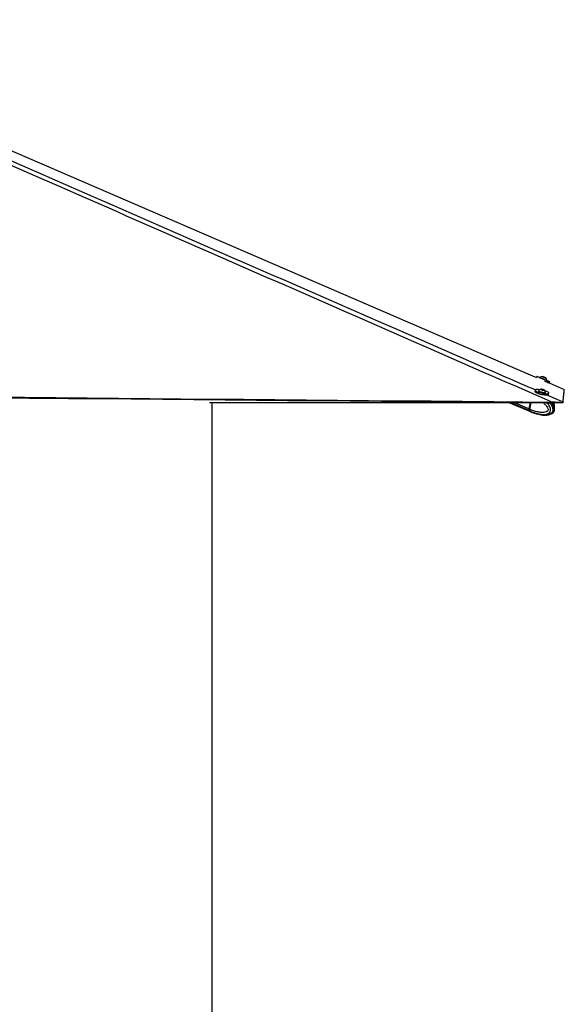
# Model space of a CAD drawing. Header units: millimetres. Extents: x 10 to 13239, y 20 to 10604.
# Tile 58 of 130: x 6196 to 6927, y 2280 to 3602. Entities that reach past the tile are written whole.
import ezdxf

# ---------------------------------------------------------------- set-up
doc = ezdxf.new("R2010")
doc.units = ezdxf.units.MM
doc.layers.add('COMPONENT_GEOMETRY', color=7, linetype='Continuous')
doc.styles.add('SLDTEXTSTYLE0', font='TXT', dxfattribs={"width": 0.75})
doc.dimstyles.new('SLDDIMSTYLE0', dxfattribs={"dimtxt": 75, "dimasz": 3.302, "dimexe": 0, "dimexo": 0.0625, "dimgap": 18.75, "dimtad": 0, "dimtih": 1, "dimtoh": 1, "dimdec": 0, "dimrnd": 1e-09, "dimzin": 12, "dimdsep": 46, "dimtxsty": 'SLDTEXTSTYLE0', "dimsah": 1, "dimcen": 0.09, "dimadec": 0, "dimazin": 3, "dimtfac": 1, "dimtdec": 0, "dimtofl": 0, "dimtmove": 0, "dimatfit": 3, "dimfxl": 1, "dimfrac": 2, "dimtolj": 1, "dimtzin": 12, "dimarcsym": 0})

# ---------------------------------------------------------------- blocks, each defined once
blk = doc.blocks.new('_D_4')
at = {"layer": 'COMPONENT_GEOMETRY', "color": 7}
for p, q in [((6913.4, 3087.8), (6450.6, 3087.8)), ((6453.7, 3087.8), (6453.7, 2091.2)), ((6303.7, 2076), (6280.8, 2076)), ((6280.8, 2076), (6280.8, 1956.9)), ((6603.8, 2076), (6626.6, 2076)), ((6626.6, 2076), (6626.6, 1956.9)), ((6280.8, 1956.9), (6303.7, 1956.9)), ((6626.6, 1956.9), (6603.8, 1956.9)), ((6453.7, 848.1), (6453.7, 1844.7)), ((4107.1, 848.1), (6456.9, 848.1))]:
    blk.add_line(p, q, dxfattribs=at)
for points in [[(6453.7, 3087.8), (6453.2, 3084.5), (6454.2, 3084.5)], [(6453.7, 848.1), (6454.2, 851.4), (6453.2, 851.4)]]:
    blk.add_solid(points, dxfattribs=at)
at = {"layer": 'COMPONENT_GEOMETRY', "color": 7, "char_height": 75, "attachment_point": 1, "style": 'SLDTEXTSTYLE0'}
for s, insert in [('7\'4.18"', (6303.7, 2053.6)), ('2240mm', (6249.2, 1941.4))]:
    blk.add_mtext(s, dxfattribs=dict(at, insert=insert))

msp = doc.modelspace()

# ---------------------------------------------------------------- linework, layer by layer
at = {"color": 7, "linetype": 'Continuous', "lineweight": 25}
for p, q in [((6890.42, 3123.29), (6889.83, 3121.89)), ((6894.85, 3121.82), (6894.7, 3121.47)), ((6898.71, 3122.76), (6898.83, 3122.7)), ((6900.02, 3122.2), (6898.71, 3122.76)), ((6898.83, 3122.7), (6900.28, 3122.09)), ((6898.83, 3122.7), (6898.83, 3122.7)), ((6901.46, 3121.59), (6900.02, 3122.2)), ((6900.27, 3122.09), (6900.28, 3122.09)), ((6900.28, 3122.09), (6901.59, 3121.53)), ((6901.59, 3121.53), (6901.46, 3121.59)), ((6903.43, 3117.76), (6903.44, 3117.76)), ((6903.44, 3117.76), (6903.59, 3118.11)), ((6903.58, 3118.11), (6903.59, 3118.11)), ((6907.09, 3114.44), (6907.72, 3115.94)), ((6907.09, 3114.44), (6927.36, 3105.68)), ((6888.19, 3104.72), (6887.83, 3103.04)), ((6892.82, 3104.11), (6892.74, 3103.74)), ((6896.36, 3105.83), (6897.68, 3105.79)), ((6896.63, 3105.41), (6896.36, 3105.83)), ((6898.21, 3104.96), (6896.63, 3105.41)), ((6897.54, 3105.15), (6897.68, 3105.79)), ((6897.68, 3105.79), (6899.26, 3105.34)), ((6899.53, 3104.92), (6898.21, 3104.96)), ((6899.18, 3104.93), (6899.26, 3105.34)), ((6899.26, 3105.34), (6899.53, 3104.92)), ((6901.82, 3098.39), (6901.82, 3098.39)), ((6902.03, 3101.75), (6902.11, 3102.11)), ((6906.22, 3099.1), (6906.57, 3100.78)), ((6927.36, 3105.68), (6927.36, 3105.68)), ((6853.05, 3088.36), (6882.06, 3075.85)), ((6881.55, 3088.1), (6879.74, 3079.64)), ((6881.77, 3088.1), (6879.95, 3079.58)), ((6881.09, 3079.06), (6883.03, 3088.09)), ((6915.02, 3088.58), (6910.4, 3088.76)), ((6913.83, 3087.81), (6914.68, 3087.79)), ((6914.68, 3087.79), (6915.02, 3088.58)), ((6925.63, 3088.61), (6925.29, 3087.82)), ((6925.69, 3088.8), (6925.63, 3088.61)), ((6881.09, 3079.06), (6880.03, 3079.52)), ((6880.42, 3077.17), (6881.44, 3076.73)), ((6881.09, 3079.06), (6881.09, 3079.06)), ((6881.44, 3076.73), (6881.5, 3076.7)), ((6882.3, 3075.75), (6883.42, 3075.27)), ((6883.38, 3075.28), (6886.86, 3073.92)), ((6886.89, 3073.99), (6886.65, 3074.03)), ((6887.11, 3073.99), (6889.2, 3073.37)), ((6887.34, 3073.91), (6887.23, 3073.93)), ((6890.71, 3072.82), (6892.73, 3072.28)), ((6901.04, 3071.31), (6900.89, 3071.31)), ((6901, 3071.22), (6902.29, 3071.28)), ((6910.67, 3073.35), (6910.97, 3073.51))]:
    msp.add_line(p, q, dxfattribs=at)
at = {"color": 8, "linetype": 'Continuous', "lineweight": 25}
for p, q in [((6900.27, 3098.11), (6900.36, 3098.53)), ((6880.14, 3077.29), (6854.5, 3088.34)), ((6879.74, 3079.64), (6859.66, 3088.3)), ((6880.03, 3079.52), (6881.87, 3088.1))]:
    msp.add_line(p, q, dxfattribs=at)
at = {"color": 7, "linetype": 'Continuous', "lineweight": 25, "flags": 128}
for points in [[(5777.44, 3602.31), (5798.22, 3593.34), (6225.64, 3408.74), (6884.61, 3124.14), (6889.83, 3121.89)], [(6894.7, 3121.48), (6893.77, 3121.88), (6892.53, 3122.4), (6891.55, 3122.81), (6890.86, 3123.1), (6890.49, 3123.26), (6890.44, 3123.28), (6890.73, 3123.15), (6891.33, 3122.89), (6892.24, 3122.51), (6893.4, 3122.01), (6894.79, 3121.42), (6896.34, 3120.76), (6897.99, 3120.06), (6899.69, 3119.34), (6901.36, 3118.63)], [(6894.7, 3121.47), (6894.71, 3121.47), (6894.93, 3121.37), (6895.47, 3121.14), (6896.27, 3120.8), (6897.28, 3120.37), (6898.42, 3119.88), (6899.61, 3119.38), (6900.76, 3118.89), (6901.79, 3118.46), (6902.61, 3118.11), (6903.17, 3117.87), (6903.43, 3117.76)], [(6894.85, 3121.82), (6894.85, 3121.82), (6895.08, 3121.72), (6895.61, 3121.49), (6896.42, 3121.15), (6897.42, 3120.72), (6898.57, 3120.23), (6899.76, 3119.73), (6900.91, 3119.24), (6901.93, 3118.81), (6902.76, 3118.46), (6903.32, 3118.22), (6903.58, 3118.11)], [(6902.32, 3121.22), (6902.23, 3121.26), (6901.81, 3121.44), (6901.14, 3121.72), (6900.32, 3122.07), (6899.48, 3122.43), (6898.73, 3122.75), (6898.2, 3122.97), (6897.97, 3123.07), (6898.06, 3123.03), (6898.48, 3122.85), (6899.15, 3122.57), (6899.97, 3122.22), (6900.82, 3121.86), (6901.56, 3121.54), (6902.09, 3121.32), (6902.32, 3121.22)], [(6900.67, 3117.02), (6902.26, 3116.35), (6903.69, 3115.74), (6904.92, 3115.22), (6905.9, 3114.8), (6906.6, 3114.51), (6906.97, 3114.36), (6907.04, 3114.33)], [(6901.36, 3118.63), (6902.94, 3117.96), (6904.38, 3117.35), (6905.61, 3116.83), (6906.59, 3116.42), (6907.28, 3116.12), (6907.66, 3115.97), (6907.7, 3115.95), (6907.42, 3116.07), (6906.81, 3116.33), (6905.91, 3116.72), (6904.74, 3117.22), (6903.45, 3117.77)], [(6160.23, 3095.55), (6202.25, 3095.17), (6244.27, 3094.79), (6286.3, 3094.4), (6328.32, 3094.02), (6370.35, 3093.64), (6412.37, 3093.26), (6496.42, 3092.5), (6538.44, 3092.12), (6580.46, 3091.74), (6622.49, 3091.36), (6664.51, 3090.98), (6706.54, 3090.6), (6748.56, 3090.22), (6790.58, 3089.84), (6832.61, 3089.46), (6871.5, 3089.11), (6910.4, 3088.76)], [(6161.98, 3094.62), (6208.99, 3094.19), (6219.5, 3094.09), (6261.52, 3093.71), (6303.55, 3093.33), (6345.57, 3092.95), (6387.59, 3092.57), (6429.62, 3092.19), (6471.64, 3091.8), (6513.66, 3091.42), (6555.69, 3091.04), (6597.71, 3090.66), (6639.74, 3090.28), (6681.76, 3089.9), (6723.78, 3089.52), (6807.83, 3088.76), (6849.85, 3088.38), (6891.88, 3088.01), (6902.38, 3087.91), (6913.83, 3087.81)], [(6887.83, 3103.04), (6887.83, 3102.91), (6888.04, 3102.48), (6888.6, 3102), (6889.48, 3101.48), (6890.65, 3100.94), (6892.07, 3100.41)], [(6894.07, 3105.28), (6893.69, 3105.33), (6892.12, 3105.46), (6890.75, 3105.49), (6889.63, 3105.41), (6888.81, 3105.23), (6888.32, 3104.95), (6888.18, 3104.59), (6888.4, 3104.16), (6888.96, 3103.67), (6889.84, 3103.15), (6891.01, 3102.61), (6892.43, 3102.08)], [(6892.07, 3100.41), (6893.68, 3099.9), (6895.41, 3099.44), (6897.21, 3099.04), (6899, 3098.72), (6900.72, 3098.49), (6902.29, 3098.36), (6903.66, 3098.33), (6904.78, 3098.41), (6905.59, 3098.59), (6906.08, 3098.87), (6906.22, 3099.1)], [(6892.43, 3102.08), (6894.04, 3101.57), (6895.77, 3101.11), (6897.57, 3100.72), (6899.36, 3100.4), (6901.08, 3100.17), (6902.65, 3100.03), (6904.02, 3100.01), (6905.14, 3100.09), (6905.95, 3100.27), (6906.44, 3100.54), (6906.58, 3100.9), (6906.37, 3101.34), (6905.81, 3101.82), (6904.93, 3102.34), (6903.75, 3102.88), (6902.34, 3103.41), (6901.44, 3103.7)], [(6892.74, 3103.74), (6892.74, 3103.63), (6893, 3103.31), (6893.58, 3102.94), (6894.45, 3102.57), (6895.53, 3102.2), (6896.75, 3101.88), (6898.01, 3101.62), (6899.23, 3101.44), (6900.31, 3101.37)], [(6892.87, 3104.2), (6892.82, 3103.99), (6893.08, 3103.67), (6893.66, 3103.31), (6894.52, 3102.93), (6895.6, 3102.57), (6896.82, 3102.24), (6898.09, 3101.98), (6899.31, 3101.81), (6900.39, 3101.73)], [(6899.41, 3104.69), (6899.99, 3104.72), (6900.26, 3104.85), (6900.17, 3105.06), (6899.75, 3105.33), (6899.05, 3105.59), (6898.19, 3105.83), (6897.28, 3106), (6896.48, 3106.07), (6895.9, 3106.04), (6895.63, 3105.9), (6895.72, 3105.69), (6896.14, 3105.43), (6896.84, 3105.16), (6897.71, 3104.93), (6898.61, 3104.76), (6899.41, 3104.69)], [(6900.31, 3101.37), (6901.18, 3101.39), (6901.76, 3101.51), (6902.02, 3101.73), (6902.03, 3101.75)], [(6900.39, 3101.73), (6901.26, 3101.75), (6901.84, 3101.88), (6902.1, 3102.09), (6902.1, 3102.22)], [(6925.69, 3088.8), (6925.7, 3088.92), (6925.75, 3089.41), (6925.8, 3089.91), (6925.85, 3090.4), (6925.89, 3090.89), (6925.94, 3091.38), (6925.99, 3091.87), (6926.04, 3092.37), (6926.08, 3092.86), (6926.13, 3093.35), (6926.18, 3093.84), (6926.23, 3094.34), (6926.28, 3094.83), (6926.32, 3095.33), (6926.37, 3095.82), (6926.42, 3096.31), (6926.47, 3096.81), (6926.57, 3097.8), (6926.62, 3098.29), (6926.67, 3098.79), (6926.71, 3099.28), (6926.76, 3099.78), (6926.81, 3100.28), (6926.86, 3100.77), (6926.91, 3101.27), (6926.96, 3101.77), (6927.01, 3102.27), (6927.06, 3102.76), (6927.11, 3103.26), (6927.17, 3103.76), (6927.22, 3104.26), (6927.27, 3104.76), (6927.36, 3105.68)]]:
    msp.add_lwpolyline(points, dxfattribs=at)
at = {"color": 8, "linetype": 'Continuous', "lineweight": 25, "flags": 128}
for points in [[(6903.76, 3098.39), (6924.31, 3089.4), (6925.69, 3088.8)], [(6879.95, 3079.58), (6879.95, 3079.58), (6879.95, 3079.57), (6879.97, 3079.55), (6879.99, 3079.54), (6880.03, 3079.52)]]:
    msp.add_lwpolyline(points, dxfattribs=at)
at = {"color": 7, "linetype": 'Continuous', "lineweight": 25}
for centre, radius, start, end in [((6898.29, 3117.77), 5.32, 93.5334, 130.33097), ((6898.29, 3117.77), 5.32, 3.65426, 40.45183), ((6896.97, 3100.83), 5.32, 101.76731, 140.60213), ((6896.97, 3100.83), 5.32, 15.20955, 54.04436), ((6882.41, 3078.89), 2.77, 164.24225, 215.26825), ((6884.13, 3080.6), 5.18, 219.76384, 247.98935)]:
    msp.add_arc(centre, radius, start, end, dxfattribs=at)
at = {"color": 8, "linetype": 'Continuous', "lineweight": 25}
msp.add_arc((6885.5, 3080.04), 5.21, 219.90688, 246.08223, dxfattribs=at)
at = {"color": 7, "linetype": 'Continuous', "lineweight": 25}
for centre, major_axis, ratio, start_param, end_param in [((6882.12, 3079.54), (1.17, 2.76), 0.6648475, 1.8523864, 2.8149372), ((6881.91, 3079.63), (1.05, 2.49), 0.6636104, 1.8519755, 2.0403247), ((6886.57, 3085.75), (4.24, 10.01), 0.6639517, 2.8146392, 3.13741)]:
    msp.add_ellipse(centre, major_axis=major_axis, ratio=ratio, start_param=start_param, end_param=end_param, dxfattribs=at)
for points, knots in [([(6910.4, 3088.76), (6909.94, 3088.96), (6746.28, 3160.55), (6511.42, 3263.29), (6179.12, 3408.83), (5982.67, 3495.03), (5830.2, 3562.19), (5775.66, 3586.35), (5748.4, 3598.44)], [0, 0, 0, 0, 0.0011848, 0.4220479, 0.6056635, 0.8585614, 0.9292807, 1, 1, 1, 1]), ([(6910.98, 3073.49), (6911.24, 3073.64), (6911.84, 3073.98), (6912.64, 3074.69), (6913.31, 3075.49), (6913.82, 3076.33), (6914.15, 3077.3), (6914.29, 3078.37), (6914.24, 3079.53), (6914.02, 3080.71), (6913.62, 3081.87), (6913.05, 3083.23), (6912.22, 3084.79), (6911.1, 3086.44), (6910.25, 3087.4), (6909.83, 3087.88)], [0, 0, 0, 0, 0.0573272, 0.1351573, 0.1893982, 0.2428604, 0.2979923, 0.3574631, 0.4198415, 0.4873504, 0.5572148, 0.6270319, 0.7489813, 0.8741783, 1, 1, 1, 1]), ([(6913.98, 3080.75), (6914.02, 3080.87), (6914.19, 3081.34), (6914.28, 3082.22), (6914.24, 3083.37), (6914.01, 3084.56), (6913.62, 3085.72), (6913.17, 3086.82), (6912.79, 3087.49), (6912.61, 3087.82)], [0, 0, 0, 0, 0.0529153, 0.1943142, 0.3425811, 0.5030166, 0.6689645, 0.8349969, 1, 1, 1, 1]), ([(6925.29, 3087.82), (6925.26, 3087.81), (6925.18, 3087.79), (6924.65, 3087.79), (6923.78, 3087.8), (6922.31, 3087.81), (6919.95, 3087.79), (6917.14, 3087.76), (6915.36, 3087.78), (6914.68, 3087.79)], [0, 0, 0, 0, 0.1211534, 0.2422069, 0.3605776, 0.4788839, 0.6810516, 0.8777995, 1, 1, 1, 1]), ([(6915.02, 3088.58), (6915.68, 3088.55), (6917.01, 3088.47), (6918.93, 3088.41), (6920.71, 3088.38), (6922.69, 3088.37), (6924.52, 3088.39), (6925.47, 3088.47), (6925.59, 3088.58), (6925.63, 3088.61)], [0, 0, 0, 0, 0.1200822, 0.2400954, 0.3582259, 0.4762931, 0.6866152, 0.8927773, 1, 1, 1, 1]), ([(6881.09, 3079.06), (6881.04, 3078.74), (6880.94, 3078.1), (6881.09, 3077.3), (6881.3, 3076.9), (6881.43, 3076.74), (6881.44, 3076.73)], [0, 0, 0, 0, 0.3502866, 0.7005715, 0.9859054, 1, 1, 1, 1]), ([(6886.63, 3074.07), (6886.63, 3074.08), (6886.61, 3074.11), (6886.76, 3074.1), (6887, 3074.03), (6887.11, 3073.99)], [0, 0, 0, 0, 0.1402607, 0.5816513, 1, 1, 1, 1]), ([(6889.2, 3073.37), (6889.33, 3073.33), (6889.59, 3073.26), (6890.08, 3073.07), (6890.46, 3072.92), (6890.66, 3072.84), (6890.71, 3072.82)], [0, 0, 0, 0, 0.2990633, 0.5979021, 0.9014878, 1, 1, 1, 1]), ([(6892.72, 3072.27), (6893.79, 3072.02), (6896.5, 3071.4), (6899.3, 3071.29), (6901, 3071.22)], [0, 0, 0, 0, 0.3923821, 1, 1, 1, 1]), ([(6902.97, 3071.31), (6903.23, 3071.32), (6904.23, 3071.36), (6905.81, 3071.63), (6907.52, 3072.02), (6909.02, 3072.55), (6910.05, 3072.92), (6910.62, 3073.3), (6910.68, 3073.34)], [0, 0, 0, 0, 0.1034016, 0.3915161, 0.6152579, 0.7626083, 0.9760085, 1, 1, 1, 1])]:
    msp.add_open_spline(points, degree=3, knots=knots, dxfattribs=at)
at = {"color": 8, "linetype": 'Continuous', "lineweight": 25}
for points, knots in [([(5760.29, 3598.68), (5787.92, 3586.57), (5843.16, 3562.34), (5996.62, 3495.11), (6318.79, 3354.14), (6639.54, 3213.9), (6862.14, 3116.58), (6888.48, 3105.07)], [0, 0, 0, 0, 0.07320154, 0.14640317, 0.40756249, 0.9298962, 1, 1, 1, 1]), ([(6898.74, 3087.94), (6898.8, 3087.91), (6900, 3087.05), (6901.65, 3085.4), (6903.68, 3083.08), (6904.87, 3081.23), (6905.53, 3079.65), (6905.71, 3078.59), (6905.65, 3078.04), (6905.49, 3077.59), (6905.05, 3076.91), (6904.14, 3076.21), (6902.3, 3075.34), (6899.71, 3074.83), (6896.05, 3074.78), (6891.38, 3075.4), (6886.22, 3076.83), (6882.64, 3078.39), (6881.09, 3079.06)], [0, 0, 0, 0, 0.00508138, 0.11285576, 0.16922137, 0.22534515, 0.26257366, 0.27998106, 0.29161525, 0.29649919, 0.31112432, 0.34724969, 0.38314738, 0.47475672, 0.5633525, 0.68847248, 0.86491518, 1, 1, 1, 1]), ([(6881.5, 3076.7), (6881.5, 3076.7), (6882.88, 3075.73), (6886.91, 3074.52), (6892.15, 3072.77), (6897.16, 3072.1), (6901.17, 3072.12), (6904.11, 3072.68), (6906.4, 3073.76), (6907.74, 3074.86), (6908.5, 3076.11), (6908.89, 3077.24), (6909.06, 3078.56), (6908.78, 3080.49), (6907.9, 3082.71), (6906.42, 3084.96), (6904.94, 3086.74), (6903.93, 3087.61), (6903.6, 3087.9)], [0, 0, 0, 0, 0.00000257, 0.12582924, 0.29582107, 0.41785623, 0.50626067, 0.60223796, 0.64383182, 0.69415804, 0.72355395, 0.73633121, 0.7668432, 0.79909198, 0.8487112, 0.90913746, 0.96979982, 1, 1, 1, 1]), ([(6907.54, 3087.86), (6907.83, 3087.56), (6908.67, 3086.68), (6909.88, 3084.87), (6911.04, 3082.7), (6911.79, 3080.44), (6912.01, 3078.39), (6911.7, 3076.55), (6910.94, 3074.92), (6909.75, 3073.63), (6908.29, 3072.68), (6906.64, 3071.97), (6904.75, 3071.5), (6902.82, 3071.22), (6901.58, 3071.28), (6901.04, 3071.31)], [0, 0, 0, 0, 0.0501311, 0.1470193, 0.2458247, 0.3189644, 0.3927583, 0.4476885, 0.5025463, 0.5836432, 0.6548138, 0.7277042, 0.8259224, 0.9242421, 1, 1, 1, 1]), ([(6910.97, 3073.51), (6911.13, 3073.6), (6911.85, 3073.97), (6912.8, 3074.89), (6913.52, 3076.12), (6913.91, 3077.25), (6914.07, 3078.57), (6913.86, 3080.51), (6913.12, 3082.72), (6911.89, 3084.97), (6910.68, 3086.73), (6909.86, 3087.58), (6909.61, 3087.85)], [0, 0, 0, 0, 0.0418264, 0.178126, 0.2577407, 0.292346, 0.3749781, 0.4623178, 0.5967028, 0.7603575, 0.9246514, 1, 1, 1, 1]), ([(6911.16, 3087.83), (6911.39, 3087.52), (6912.07, 3086.62), (6912.9, 3085.08), (6913.43, 3083.51), (6913.59, 3082.54), (6913.53, 3082.18), (6913.51, 3082.09)], [0, 0, 0, 0, 0.2025944, 0.5871322, 0.8422401, 0.9615074, 1, 1, 1, 1])]:
    msp.add_open_spline(points, degree=3, knots=knots, dxfattribs=at)

# ---------------------------------------------------------------- dimensions: what is measured, and where the dimension line sits
at = {"layer": 'COMPONENT_GEOMETRY', "color": 7}
dim = msp.add_linear_dim(base=(6453.74, 848.07), p1=(6914.68, 3087.79), p2=(4105.84, 848.07), angle=90, dimstyle='SLDDIMSTYLE0', dxfattribs=at)
dim.commit()
dim.dimension.update_dxf_attribs({"geometry": '_D_4', "text_midpoint": (6453.74, 1967.93), "dimtype": 160})

doc.saveas('drawing.dxf')
